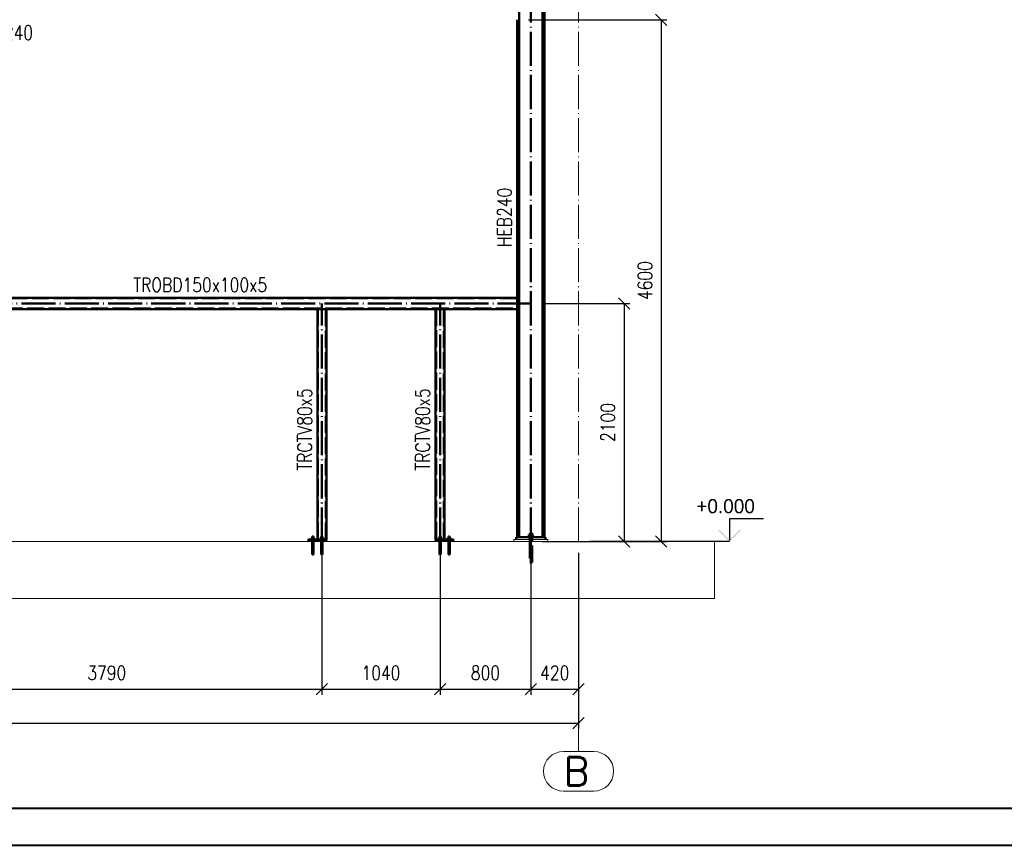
# Paper-space layout 'Layout1' of a CAD drawing. Extents: x -2 to 1033, y -36 to 596.
# Tile 17 of 182: x 234 to 407, y 0 to 146. Entities that reach past the tile are written whole.
import ezdxf
from ezdxf.enums import TextEntityAlignment as Align

# ---------------------------------------------------------------- set-up
doc = ezdxf.new("R2010")
doc.units = 0
for name, pattern in [('ACAD_ISO02W100', [15, 12, -3]), ('ACAD_ISO04W100', [30.5, 24, -3, 0.5, -3]), ('HP_01_CER_B', [8, 5, -1, 1, -1])]:
    doc.linetypes.add(name, pattern=pattern)
doc.layers.get('0').update_dxf_attribs({"linetype": 'CONTINUOUS'})
doc.layers.get('DEFPOINTS').update_dxf_attribs({"color": 132, "linetype": 'CONTINUOUS'})
doc.layers.add('AS_INS_ON', color=7, linetype='CONTINUOUS')
doc.layers.add('RAMECEK_HP', color=251, linetype='CONTINUOUS')
for name, color, linetype, lineweight in [('SS_1.ET-HALA_TaO-PODLAHA', 9, 'CONTINUOUS', 13), ('SS_1.ET-HALA_TaO-RASTR', 7, 'HP_01_CER_B', 13), ('SS_2.ET-HALA_TaO-VESTAVBA_A1÷B2-PODLITI', 9, 'CONTINUOUS', 5), ('SS_2.ET-HALA_TaO-VESTAVBA_A1÷B2-VAZBA', 200, 'CONTINUOUS', 50), ('SS_KOTY', 3, 'CONTINUOUS', 25), ('SS_POPIS_PROFILU', 13, 'CONTINUOUS', 25)]:
    doc.layers.add(name, color=color, linetype=linetype, lineweight=lineweight)
doc.styles.add('ROMANS', font='romans.shx', dxfattribs={"width": 0.8})
doc.styles.add('romans.shx', font='romans.shx', dxfattribs={"height": 5})
doc.dimstyles.new('A-1_(2.5)_50AS', dxfattribs={"dimtxt": 2.5, "dimasz": 2, "dimexe": 1, "dimexo": 2, "dimgap": 0, "dimtad": 0, "dimdec": 1, "dimlfac": 50, "dimrnd": 1, "dimtxsty": 'ROMANS', "dimblk1": 'OBLIQUE', "dimblk2": 'OBLIQUE', "dimsah": 1, "dimcen": 2, "dimclrd": 256, "dimclre": 256, "dimclrt": 256, "dimadec": 1, "dimazin": 2, "dimtfac": 0.714286, "dimtdec": 1, "dimtmove": 0, "dimatfit": 3, "dimldrblk": 'OPEN', "dimfxl": 1, "dimtvp": 1.142857, "dimtfill": 1, "dimtolj": 1, "dimlwd": -1, "dimlwe": -1, "dimarcsym": 0})

# ---------------------------------------------------------------- blocks, each defined once
blk = doc.blocks.new('*U6')
at = {"layer": 'RAMECEK_HP', "lineweight": 35, "const_width": 0.35}
for points in [[(0, 594), (0, 0), (841, 0), (841, 594)], [(6.5, 587.5), (6.5, 6.5), (834.5, 6.5), (834.5, 587.5)]]:
    blk.add_lwpolyline(points, close=True, dxfattribs=at)
at = {"layer": 'DEFPOINTS', "style": 'ROMANS', "width": 0.8}
blk.add_attdef('TISK', text='', height=10, dxfattribs=at).set_placement((841, -33), align=Align.RIGHT)
blk = doc.blocks.new('_Oblique')
at = {"color": 0, "linetype": 'ByBlock', "lineweight": -2}
blk.add_line((-0.5, -0.5), (0.5, 0.5), dxfattribs=at)
blk = doc.blocks.new('*D13')
at = {"layer": 'DEFPOINTS', "color": 0, "transparency": 16777216}
for p in [(321.14, 145.53, -21288.1), (323.54, 53.53, -21290.5), (346.51, 53.53)]:
    blk.add_point(p, dxfattribs=at)
at = {"layer": 'SS_KOTY', "transparency": 16777216}
for p, q in [((323.14, 145.53), (347.51, 145.53)), ((346.51, 145.53), (346.51, 53.53)), ((325.54, 53.53), (347.51, 53.53))]:
    blk.add_line(p, q, dxfattribs=at)
at = {"layer": 'SS_KOTY', "transparency": 16777216, "xscale": 2, "yscale": 2, "zscale": 2}
for p, rotation in [((346.51, 145.53), 90), ((346.51, 53.53), 270)]:
    blk.add_blockref('_Oblique', p, dxfattribs=dict(at, rotation=rotation))
at = {"layer": 'SS_KOTY', "transparency": 16777216, "insert": (343.65, 99.53), "char_height": 2.5, "attachment_point": 5, "rotation": 90, "style": 'ROMANS', "bg_fill": 3, "box_fill_scale": 1.1, "bg_fill_color": 256, "bg_fill_true_color": 13158600, "bg_fill_transparency": 0}
blk.add_mtext('\\A1;4600', dxfattribs=at)
blk = doc.blocks.new('_OPEN')
at = {"color": 0, "linetype": 'ByBlock'}
for p, q in [((-1, 0.167), (0, 0)), ((0, 0), (-1, -0.167)), ((0, 0), (-1, 0))]:
    blk.add_line(p, q, dxfattribs=at)
blk = doc.blocks.new('*D18')
at = {"layer": 'DEFPOINTS', "color": 0, "transparency": 16777216}
for p in [(210.94, 53.53, -21289.43), (286.74, 53.53, -21288.9), (286.74, 27.55)]:
    blk.add_point(p, dxfattribs=at)
at = {"layer": 'SS_KOTY', "transparency": 16777216}
for p, q in [((210.94, 51.53), (210.94, 26.55)), ((286.74, 51.53), (286.74, 26.55)), ((210.94, 27.55), (286.74, 27.55))]:
    blk.add_line(p, q, dxfattribs=at)
at = {"layer": 'SS_KOTY', "transparency": 16777216, "xscale": 2, "yscale": 2, "zscale": 2, "rotation": 180}
blk.add_blockref('_Oblique', (210.94, 27.55), dxfattribs=at)
at = {"layer": 'SS_KOTY', "transparency": 16777216, "xscale": 2, "yscale": 2, "zscale": 2}
blk.add_blockref('_Oblique', (286.74, 27.55), dxfattribs=at)
at = {"layer": 'SS_KOTY', "transparency": 16777216, "insert": (248.84, 30.4), "char_height": 2.5, "attachment_point": 5, "style": 'ROMANS', "bg_fill": 3, "box_fill_scale": 1.1, "bg_fill_color": 256, "bg_fill_true_color": 13158600, "bg_fill_transparency": 0}
blk.add_mtext('\\A1;3790', dxfattribs=at)
blk = doc.blocks.new('*D19')
at = {"layer": 'DEFPOINTS', "color": 0, "transparency": 16777216}
for p in [(286.74, 53.53, -21288.9), (307.54, 53.53, -21288.9), (307.54, 27.55)]:
    blk.add_point(p, dxfattribs=at)
at = {"layer": 'SS_KOTY', "transparency": 16777216}
for p, q in [((286.74, 51.53), (286.74, 26.55)), ((307.54, 51.53), (307.54, 26.55)), ((286.74, 27.55), (307.54, 27.55))]:
    blk.add_line(p, q, dxfattribs=at)
at = {"layer": 'SS_KOTY', "transparency": 16777216, "xscale": 2, "yscale": 2, "zscale": 2, "rotation": 180}
blk.add_blockref('_Oblique', (286.74, 27.55), dxfattribs=at)
at = {"layer": 'SS_KOTY', "transparency": 16777216, "xscale": 2, "yscale": 2, "zscale": 2}
blk.add_blockref('_Oblique', (307.54, 27.55), dxfattribs=at)
at = {"layer": 'SS_KOTY', "transparency": 16777216, "insert": (297.14, 30.4), "char_height": 2.5, "attachment_point": 5, "style": 'ROMANS', "bg_fill": 3, "box_fill_scale": 1.1, "bg_fill_color": 256, "bg_fill_true_color": 13158600, "bg_fill_transparency": 0}
blk.add_mtext('\\A1;1040', dxfattribs=at)
blk = doc.blocks.new('*D20')
at = {"layer": 'DEFPOINTS', "color": 0, "transparency": 16777216}
for p in [(307.54, 53.53, -21288.9), (323.54, 53.53, -21290.5), (323.54, 27.55)]:
    blk.add_point(p, dxfattribs=at)
at = {"layer": 'SS_KOTY', "transparency": 16777216}
for p, q in [((307.54, 51.53), (307.54, 26.55)), ((323.54, 51.53), (323.54, 26.55)), ((307.54, 27.55), (323.54, 27.55))]:
    blk.add_line(p, q, dxfattribs=at)
at = {"layer": 'SS_KOTY', "transparency": 16777216, "xscale": 2, "yscale": 2, "zscale": 2, "rotation": 180}
blk.add_blockref('_Oblique', (307.54, 27.55), dxfattribs=at)
at = {"layer": 'SS_KOTY', "transparency": 16777216, "xscale": 2, "yscale": 2, "zscale": 2}
blk.add_blockref('_Oblique', (323.54, 27.55), dxfattribs=at)
at = {"layer": 'SS_KOTY', "transparency": 16777216, "insert": (315.54, 30.4), "char_height": 2.5, "attachment_point": 5, "style": 'ROMANS', "bg_fill": 3, "box_fill_scale": 1.1, "bg_fill_color": 256, "bg_fill_true_color": 13158600, "bg_fill_transparency": 0}
blk.add_mtext('\\A1;800', dxfattribs=at)
blk = doc.blocks.new('*D21')
at = {"layer": 'DEFPOINTS', "color": 0, "transparency": 16777216}
for p in [(323.54, 53.53, -21290.5), (331.94, 53.53), (331.94, 27.55)]:
    blk.add_point(p, dxfattribs=at)
at = {"layer": 'SS_KOTY', "transparency": 16777216}
for p, q in [((323.54, 51.53), (323.54, 26.55)), ((331.94, 51.53), (331.94, 26.55)), ((323.54, 27.55), (331.94, 27.55))]:
    blk.add_line(p, q, dxfattribs=at)
at = {"layer": 'SS_KOTY', "transparency": 16777216, "xscale": 2, "yscale": 2, "zscale": 2, "rotation": 180}
blk.add_blockref('_Oblique', (323.54, 27.55), dxfattribs=at)
at = {"layer": 'SS_KOTY', "transparency": 16777216, "xscale": 2, "yscale": 2, "zscale": 2}
blk.add_blockref('_Oblique', (331.94, 27.55), dxfattribs=at)
at = {"layer": 'SS_KOTY', "transparency": 16777216, "insert": (327.74, 30.4), "char_height": 2.5, "attachment_point": 5, "style": 'ROMANS', "bg_fill": 3, "box_fill_scale": 1.1, "bg_fill_color": 256, "bg_fill_true_color": 13158600, "bg_fill_transparency": 0}
blk.add_mtext('\\A1;420', dxfattribs=at)
blk = doc.blocks.new('*D22')
at = {"layer": 'DEFPOINTS', "color": 0, "transparency": 16777216}
for p in [(323.54, 95.53, -42579.03), (331.94, 53.53, -21289.43), (339.95, 53.53)]:
    blk.add_point(p, dxfattribs=at)
at = {"layer": 'SS_KOTY', "transparency": 16777216}
for p, q in [((325.54, 95.53), (340.95, 95.53)), ((339.95, 95.53), (339.95, 53.53)), ((333.94, 53.53), (340.95, 53.53))]:
    blk.add_line(p, q, dxfattribs=at)
at = {"layer": 'SS_KOTY', "transparency": 16777216, "xscale": 2, "yscale": 2, "zscale": 2}
for p, rotation in [((339.95, 95.53), 90), ((339.95, 53.53), 270)]:
    blk.add_blockref('_Oblique', p, dxfattribs=dict(at, rotation=rotation))
at = {"layer": 'SS_KOTY', "transparency": 16777216, "insert": (337.09, 74.53), "char_height": 2.5, "attachment_point": 5, "rotation": 90, "style": 'ROMANS', "bg_fill": 3, "box_fill_scale": 1.1, "bg_fill_color": 256, "bg_fill_true_color": 13158600, "bg_fill_transparency": 0}
blk.add_mtext('\\A1;2100', dxfattribs=at)
blk = doc.blocks.new('*D35')
at = {"layer": 'DEFPOINTS', "color": 0, "transparency": 16777216}
for p in [(71.94, 53.53), (331.94, 53.53), (331.94, 21.55)]:
    blk.add_point(p, dxfattribs=at)
at = {"layer": 'SS_KOTY', "transparency": 16777216}
for p, q in [((71.94, 51.53), (71.94, 20.55)), ((331.94, 51.53), (331.94, 20.55)), ((71.94, 21.55), (331.94, 21.55))]:
    blk.add_line(p, q, dxfattribs=at)
at = {"layer": 'SS_KOTY', "transparency": 16777216, "xscale": 2, "yscale": 2, "zscale": 2, "rotation": 180}
blk.add_blockref('_Oblique', (71.94, 21.55), dxfattribs=at)
at = {"layer": 'SS_KOTY', "transparency": 16777216, "xscale": 2, "yscale": 2, "zscale": 2}
blk.add_blockref('_Oblique', (331.94, 21.55), dxfattribs=at)
at = {"layer": 'SS_KOTY', "transparency": 16777216, "insert": (201.94, 24.4), "char_height": 2.5, "attachment_point": 5, "style": 'ROMANS', "bg_fill": 3, "box_fill_scale": 1.1, "bg_fill_color": 256, "bg_fill_true_color": 13158600, "bg_fill_transparency": 0}
blk.add_mtext('\\A1;13000', dxfattribs=at)

psp = doc.layouts.get("Layout1")

# ---------------------------------------------------------------- hatches: boundary and pattern name
at = {"layer": 'AS_INS_ON'}
psp.add_hatch(color=3, dxfattribs=at).paths.add_polyline_path([(356.647, 55.671), (356.5056, 55.5296), (358.5056, 53.5296), (360.5056, 55.5296), (360.3642, 55.671), (358.5056, 53.8125)])

# ---------------------------------------------------------------- linework, layer by layer
at = {"layer": 'AS_INS_ON', "color": 3}
for p, q in [((364.5056, 57.5296), (358.5056, 57.5296)), ((358.5056, 57.5296), (358.5056, 53.8125))]:
    psp.add_line(p, q, dxfattribs=at)
at = {"layer": 'SS_1.ET-HALA_TaO-PODLAHA', "ltscale": 0.25}
psp.add_line((355.9005, 43.5296), (355.9005, 53.5296), dxfattribs=at)
at = {"layer": 'SS_1.ET-HALA_TaO-RASTR', "linetype": 'Continuous', "ltscale": 0.25}
for p, q in [((334.6053, 16.5466), (329.272, 16.5466)), ((329.272, 9.5466), (334.6053, 9.5466))]:
    psp.add_line(p, q, dxfattribs=at)
for centre, start, end in [((329.272, 13.0466), 90, 270), ((334.6053, 13.0466), 270, 90)]:
    psp.add_arc(centre, 3.5, start, end, dxfattribs=at)
at = {"layer": 'SS_2.ET-HALA_TaO-VESTAVBA_A1÷B2-VAZBA', "color": 1, "linetype": 'Continuous', "ltscale": 0.25}
for p, q in [((285.0278, 54.4496), (285.0186, 54.4496)), ((285.0538, 54.4496), (285.0278, 54.4496)), ((285.0927, 54.4496), (285.0538, 54.4496)), ((285.1386, 54.4496), (285.0927, 54.4496)), ((285.1846, 54.4496), (285.1386, 54.4496)), ((285.2235, 54.4496), (285.1846, 54.4496)), ((285.2495, 54.4496), (285.2235, 54.4496)), ((285.2586, 54.4496), (285.2495, 54.4496)), ((309.0278, 54.4496), (309.0186, 54.4496)), ((309.0538, 54.4496), (309.0278, 54.4496)), ((309.0927, 54.4496), (309.0538, 54.4496)), ((309.1386, 54.4496), (309.0927, 54.4496)), ((309.1846, 54.4496), (309.1386, 54.4496)), ((309.2235, 54.4496), (309.1846, 54.4496)), ((309.2495, 54.4496), (309.2235, 54.4496)), ((309.2586, 54.4496), (309.2495, 54.4496))]:
    psp.add_line(p, q, dxfattribs=at)
at = {"layer": 'SS_2.ET-HALA_TaO-VESTAVBA_A1÷B2-VAZBA', "color": 3, "linetype": 'ACAD_ISO02W100', "ltscale": 0.25}
for p, q in [((286.6278, 54.4496), (286.6186, 54.4496)), ((286.6538, 54.4496), (286.6278, 54.4496)), ((286.6927, 54.4496), (286.6538, 54.4496)), ((286.7386, 54.4496), (286.6927, 54.4496)), ((286.7846, 54.4496), (286.7386, 54.4496)), ((286.8235, 54.4496), (286.7846, 54.4496)), ((286.8495, 54.4496), (286.8235, 54.4496)), ((286.8586, 54.4496), (286.8495, 54.4496)), ((307.4278, 54.4496), (307.4186, 54.4496)), ((307.4538, 54.4496), (307.4278, 54.4496)), ((307.4927, 54.4496), (307.4538, 54.4496)), ((307.5386, 54.4496), (307.4927, 54.4496)), ((307.5846, 54.4496), (307.5386, 54.4496)), ((307.6235, 54.4496), (307.5846, 54.4496)), ((307.6495, 54.4496), (307.6235, 54.4496)), ((307.6586, 54.4496), (307.6495, 54.4496))]:
    psp.add_line(p, q, dxfattribs=at)

# ---------------------------------------------------------------- block references
at = {"layer": 'RAMECEK_HP'}
psp.add_blockref('*U6', (0, 0), dxfattribs=at)

# ---------------------------------------------------------------- texts
at = {"layer": 'AS_INS_ON', "color": 3}
psp.add_text('+0.000', height=2.5, dxfattribs=at).set_placement((352.672, 58.5296))
at = {"layer": 'SS_1.ET-HALA_TaO-RASTR', "color": 7, "style": 'romans.shx'}
psp.add_text('B', height=5, dxfattribs=at).set_placement((329.3291, 10.5466))
at = {"layer": 'SS_POPIS_PROFILU', "color": 13, "style": 'romans.shx', "width": 0.8}
for s, p in [('HEB240', (225.4118, 141.9851)), ('TROBD150x100x5', (253.5228, 97.5506))]:
    psp.add_text(s, height=2.5, dxfattribs=at).set_placement(p)
for s, p in [('HEB240', (320.1386, 105.4495)), ('TRCTV80x5', (284.9386, 66.0664)), ('TRCTV80x5', (305.7386, 66.0664))]:
    psp.add_text(s, height=2.5, rotation=90, dxfattribs=at).set_placement(p)

# ---------------------------------------------------------------- next in the draw order: dimensions: what is measured, and where the dimension line sits
at = {"layer": 'SS_KOTY'}
dim = psp.add_linear_dim(base=(346.5056, 53.5296), p1=(321.1386, 145.5296, -21288.1), p2=(323.5386, 53.5296, -21290.5), angle=90, dimstyle='A-1_(2.5)_50AS', dxfattribs=at)
dim.commit()
dim.dimension.update_dxf_attribs({"geometry": '*D13', "text_midpoint": (343.6485, 99.5296)})
dim = psp.add_linear_dim(base=(286.7386, 27.5466), p1=(210.9386, 53.5296, -21289.43), p2=(286.7386, 53.5296, -21288.9), dimstyle='A-1_(2.5)_50AS', override={"dimtmove": 1}, dxfattribs=at)
dim.commit()
dim.dimension.update_dxf_attribs({"geometry": '*D18', "text_midpoint": (248.8386, 30.4038)})

# ---------------------------------------------------------------- next in the draw order: linework, layer by layer
at = {"layer": 'SS_2.ET-HALA_TaO-VESTAVBA_A1÷B2-VAZBA', "color": 1, "linetype": 'Continuous', "ltscale": 0.25}
for p, q in [((321.1386, 145.5296), (321.1386, 96.5296)), ((321.1386, 96.5296), (212.3386, 96.5296)), ((321.1386, 96.5296), (321.1386, 94.5296)), ((212.3386, 94.5296), (321.1386, 94.5296))]:
    psp.add_line(p, q, dxfattribs=at)
at = {"layer": 'SS_2.ET-HALA_TaO-VESTAVBA_A1÷B2-VAZBA', "color": 3, "linetype": 'ACAD_ISO02W100', "ltscale": 0.25}
for p, q in [((321.1386, 96.4296), (212.3386, 96.4296)), ((212.3386, 94.6296), (321.1386, 94.6296))]:
    psp.add_line(p, q, dxfattribs=at)

# ---------------------------------------------------------------- next in the draw order: dimensions: what is measured, and where the dimension line sits
at = {"layer": 'SS_KOTY'}
dim = psp.add_linear_dim(base=(307.5386, 27.5466), p1=(286.7386, 53.5296, -21288.9), p2=(307.5386, 53.5296, -21288.9), dimstyle='A-1_(2.5)_50AS', override={"dimtmove": 1}, dxfattribs=at)
dim.commit()
dim.dimension.update_dxf_attribs({"geometry": '*D19', "text_midpoint": (297.1386, 30.4038)})

# ---------------------------------------------------------------- next in the draw order: dimensions: what is measured, and where the dimension line sits
dim = psp.add_linear_dim(base=(323.5386, 27.5466), p1=(307.5386, 53.5296, -21288.9), p2=(323.5386, 53.5296, -21290.5), dimstyle='A-1_(2.5)_50AS', override={"dimtmove": 1}, dxfattribs=at)
dim.commit()
dim.dimension.update_dxf_attribs({"geometry": '*D20', "text_midpoint": (315.5386, 30.4038)})

# ---------------------------------------------------------------- next in the draw order: dimensions: what is measured, and where the dimension line sits
dim = psp.add_linear_dim(base=(331.9386, 27.5466), p1=(323.5386, 53.5296, -21290.5), p2=(331.9386, 53.5296), dimstyle='A-1_(2.5)_50AS', override={"dimtmove": 1}, dxfattribs=at)
dim.commit()
dim.dimension.update_dxf_attribs({"geometry": '*D21', "text_midpoint": (327.7386, 30.4038)})

# ---------------------------------------------------------------- next in the draw order: dimensions: what is measured, and where the dimension line sits
dim = psp.add_linear_dim(base=(339.9498, 53.5296, 21289.43), p1=(323.5386, 95.5296, -21289.6), p2=(331.9386, 53.5296), angle=90, dimstyle='A-1_(2.5)_50AS', dxfattribs=at)
dim.commit()
dim.dimension.update_dxf_attribs({"geometry": '*D22', "text_midpoint": (337.0926, 74.5296, 21289.43)})

# ---------------------------------------------------------------- next in the draw order: linework, layer by layer
at = {"layer": 'AS_INS_ON', "color": 3}
psp.add_line((358.5056, 53.5296), (333.9386, 53.5296), dxfattribs=at)
at = {"layer": 'SS_2.ET-HALA_TaO-VESTAVBA_A1÷B2-VAZBA', "color": 7, "linetype": 'ACAD_ISO04W100', "ltscale": 0.25}
for p, q in [((210.9386, 95.5296), (323.5386, 95.5296)), ((323.1686, 54.5296), (323.9086, 54.5296)), ((323.1686, 54.5296), (323.9086, 54.5296))]:
    psp.add_line(p, q, dxfattribs=at)
at = {"layer": 'SS_2.ET-HALA_TaO-VESTAVBA_A1÷B2-VAZBA', "color": 1, "linetype": 'Continuous', "ltscale": 0.25}
for p, q in [((323.3656, 54.7096), (323.1926, 54.7096)), ((323.3539, 55.0296), (323.3386, 55.0296)), ((323.3386, 55.0296), (323.3386, 54.7096)), ((323.3972, 55.0296), (323.3539, 55.0296)), ((323.7116, 54.7096), (323.3656, 54.7096)), ((323.4621, 55.0296), (323.3972, 55.0296)), ((323.5386, 55.0296), (323.4621, 55.0296)), ((323.6152, 55.0296), (323.5386, 55.0296)), ((323.6801, 55.0296), (323.6152, 55.0296)), ((323.7234, 55.0296), (323.6801, 55.0296)), ((323.8846, 54.7096), (323.7116, 54.7096)), ((323.7386, 55.0296), (323.7234, 55.0296)), ((323.7386, 54.7096), (323.7386, 55.0296))]:
    psp.add_line(p, q, dxfattribs=at)

# ---------------------------------------------------------------- next in the draw order: dimensions: what is measured, and where the dimension line sits
at = {"layer": 'SS_KOTY'}
dim = psp.add_linear_dim(base=(331.9386, 21.5466), p1=(71.9386, 53.5296), p2=(331.9386, 53.5296), dimstyle='A-1_(2.5)_50AS', override={"dimtmove": 1}, dxfattribs=at)
dim.commit()
dim.dimension.update_dxf_attribs({"geometry": '*D35', "text_midpoint": (201.9386, 24.4038)})

# ---------------------------------------------------------------- next in the draw order: linework, layer by layer
at = {"layer": 'SS_1.ET-HALA_TaO-PODLAHA', "ltscale": 0.25}
for p, q in [((355.9005, 53.5296), (63.9386, 53.5296)), ((63.9386, 43.5296), (355.9005, 43.5296))]:
    psp.add_line(p, q, dxfattribs=at)
at = {"layer": 'SS_1.ET-HALA_TaO-RASTR', "linetype": 'ACAD_ISO04W100', "ltscale": 0.25}
for p, q in [((331.9386, 53.5296), (331.9386, 267.5478)), ((331.9386, 36.1107), (331.9386, 31.1107)), ((331.9386, 31.1107), (331.9386, 21.5466)), ((331.9386, 21.5466), (331.9386, 16.5466))]:
    psp.add_line(p, q, dxfattribs=at)
at = {"layer": 'SS_2.ET-HALA_TaO-VESTAVBA_A1÷B2-PODLITI', "ltscale": 0.25}
for p, q in [((326.5386, 53.9296), (320.5386, 53.9296)), ((320.5386, 53.9296), (320.5386, 53.5296)), ((326.5386, 53.5296), (326.5386, 53.9296)), ((284.3386, 53.7296), (284.3386, 53.5296)), ((285.9386, 53.7296), (285.9386, 53.5296)), ((287.5386, 53.7296), (286.7386, 53.7296)), ((287.5386, 53.5296), (287.5386, 53.7296)), ((306.7386, 53.7296), (306.7386, 53.5296)), ((309.9386, 53.7296), (307.5386, 53.7296)), ((308.3386, 53.5296), (308.3386, 53.7296)), ((309.9386, 53.5296), (309.9386, 53.7296))]:
    psp.add_line(p, q, dxfattribs=at)
at = {"layer": 'SS_2.ET-HALA_TaO-VESTAVBA_A1÷B2-VAZBA', "color": 1, "linetype": 'Continuous', "ltscale": 0.25}
for p, q in [((321.4786, 54.3296), (321.4786, 174.3296)), ((325.5986, 174.3296), (325.5986, 54.3296)), ((325.9386, 54.3296), (325.9386, 174.3296)), ((285.9386, 94.5296), (285.9386, 53.9296)), ((287.5386, 53.9296), (287.5386, 94.5296)), ((306.7386, 94.5296), (306.7386, 53.9296)), ((308.3386, 53.9296), (308.3386, 94.5296)), ((321.1386, 94.5296), (321.1386, 54.3296)), ((287.5386, 53.9296), (284.3386, 53.9296)), ((284.3386, 53.9296), (284.3386, 53.7296)), ((284.8986, 53.9796), (284.9032, 53.9796)), ((284.8986, 53.9796), (284.8986, 53.9296)), ((284.9032, 53.9796), (284.9169, 53.9796)), ((284.9169, 53.9796), (284.9391, 53.9796)), ((284.9391, 53.9796), (284.9689, 53.9796)), ((285.1386, 54.1796), (284.949, 54.1796)), ((284.949, 54.1796), (284.949, 53.9796)), ((284.9689, 53.9796), (285.0053, 53.9796)), ((285.0053, 53.9796), (285.0468, 53.9796)), ((285.0186, 54.4496), (285.0186, 54.1796)), ((285.0468, 53.9796), (285.0918, 53.9796)), ((285.0918, 53.9796), (285.1386, 53.9796)), ((285.3283, 54.1796), (285.1386, 54.1796)), ((285.1386, 54.1796), (285.1386, 53.9796)), ((285.1386, 53.9796), (285.1855, 53.9796)), ((285.1855, 53.9796), (285.2305, 53.9796)), ((285.2305, 53.9796), (285.272, 53.9796)), ((285.2586, 54.1796), (285.2586, 54.4496)), ((285.272, 53.9796), (285.3083, 53.9796)), ((285.3083, 53.9796), (285.3382, 53.9796)), ((285.3283, 53.9796), (285.3283, 54.1796)), ((285.3382, 53.9796), (285.3604, 53.9796)), ((285.3604, 53.9796), (285.374, 53.9796)), ((285.374, 53.9796), (285.3786, 53.9796)), ((285.3786, 53.9296), (285.3786, 53.9796)), ((287.5386, 53.7296), (287.5386, 53.9296)), ((309.9386, 53.9296), (306.7386, 53.9296)), ((306.7386, 53.9296), (306.7386, 53.7296)), ((308.8986, 53.9796), (308.9032, 53.9796)), ((308.8986, 53.9796), (308.8986, 53.9296)), ((308.9032, 53.9796), (308.9169, 53.9796)), ((308.9169, 53.9796), (308.9391, 53.9796)), ((309.0291, 54.1796), (308.9196, 54.1796)), ((308.9196, 54.1796), (308.9196, 53.9796)), ((308.9391, 53.9796), (308.9689, 53.9796)), ((308.9689, 53.9796), (309.0053, 53.9796)), ((309.0053, 53.9796), (309.0468, 53.9796)), ((309.0186, 54.4496), (309.0186, 54.1796)), ((309.2481, 54.1796), (309.0291, 54.1796)), ((309.0291, 53.9796), (309.0291, 54.1796)), ((309.0468, 53.9796), (309.0918, 53.9796)), ((309.0918, 53.9796), (309.1386, 53.9796)), ((309.1386, 53.9796), (309.1855, 53.9796)), ((309.1855, 53.9796), (309.2305, 53.9796)), ((309.2305, 53.9796), (309.272, 53.9796)), ((309.3576, 54.1796), (309.2481, 54.1796)), ((309.2481, 54.1796), (309.2481, 53.9796)), ((309.2586, 54.1796), (309.2586, 54.4496)), ((309.272, 53.9796), (309.3083, 53.9796)), ((309.3083, 53.9796), (309.3382, 53.9796)), ((309.3382, 53.9796), (309.3604, 53.9796)), ((309.3576, 53.9796), (309.3576, 54.1796)), ((309.3604, 53.9796), (309.374, 53.9796)), ((309.374, 53.9796), (309.3786, 53.9796)), ((309.3786, 53.9296), (309.3786, 53.9796)), ((309.9386, 53.7296), (309.9386, 53.9296)), ((320.9386, 54.3296), (326.1386, 54.3296)), ((320.9386, 54.3296), (320.9386, 53.9296)), ((323.1686, 54.3896), (323.1757, 54.3896)), ((323.1686, 54.3896), (323.1686, 54.3296)), ((323.1757, 54.3896), (323.1968, 54.3896)), ((323.1926, 54.7096), (323.1926, 54.3896)), ((323.1968, 54.3896), (323.231, 54.3896)), ((323.231, 54.3896), (323.277, 54.3896)), ((323.277, 54.3896), (323.3331, 54.3896)), ((323.3331, 54.3896), (323.397, 54.3896)), ((323.3656, 54.3896), (323.3656, 54.7096)), ((323.397, 54.3896), (323.4664, 54.3896)), ((323.4664, 54.3896), (323.5386, 54.3896)), ((323.5386, 54.3896), (323.6108, 54.3896)), ((323.6108, 54.3896), (323.6802, 54.3896)), ((323.6802, 54.3896), (323.7442, 54.3896)), ((323.7116, 54.7096), (323.7116, 54.3896)), ((323.7442, 54.3896), (323.8003, 54.3896)), ((323.8003, 54.3896), (323.8463, 54.3896)), ((323.8463, 54.3896), (323.8805, 54.3896)), ((323.8805, 54.3896), (323.9015, 54.3896)), ((323.8846, 54.3896), (323.8846, 54.7096)), ((323.9015, 54.3896), (323.9086, 54.3896)), ((323.9086, 54.3296), (323.9086, 54.3896)), ((326.1386, 53.9296), (326.1386, 54.3296)), ((286.7386, 53.7296), (284.3386, 53.7296)), ((307.5386, 53.7296), (306.7386, 53.7296))]:
    psp.add_line(p, q, dxfattribs=at)
at = {"layer": 'SS_2.ET-HALA_TaO-VESTAVBA_A1÷B2-VAZBA', "color": 7, "linetype": 'ACAD_ISO04W100', "ltscale": 0.25}
for p, q in [((323.5386, 53.5296), (323.5386, 174.3296)), ((286.7386, 53.5296), (286.7386, 95.5296)), ((307.5386, 53.5296), (307.5386, 95.5296)), ((284.8986, 54.1296), (285.3786, 54.1296)), ((285.1386, 54.4496), (285.1386, 51.2496)), ((286.4986, 54.1296), (286.9786, 54.1296)), ((286.7386, 54.4496), (286.7386, 51.2496)), ((307.2986, 54.1296), (307.7786, 54.1296)), ((307.5386, 54.4496), (307.5386, 51.2496)), ((308.8986, 54.1296), (309.3786, 54.1296)), ((309.1386, 54.4496), (309.1386, 51.2496)), ((323.5386, 55.0296), (323.5386, 49.8296)), ((323.5386, 55.0296), (323.5386, 49.8296)), ((285.0186, 53.5296), (285.2586, 53.5296)), ((286.6186, 53.5296), (286.8586, 53.5296)), ((307.4186, 53.5296), (307.6586, 53.5296)), ((309.0186, 53.5296), (309.2586, 53.5296)), ((323.3386, 53.7296), (323.7386, 53.7296)), ((323.3386, 53.7296), (323.7386, 53.7296))]:
    psp.add_line(p, q, dxfattribs=at)
at = {"layer": 'SS_2.ET-HALA_TaO-VESTAVBA_A1÷B2-VAZBA', "color": 3, "linetype": 'ACAD_ISO02W100', "ltscale": 0.25}
for p, q in [((286.0386, 94.5296), (286.0386, 53.9296)), ((287.4386, 53.9296), (287.4386, 94.5296)), ((306.8386, 94.5296), (306.8386, 53.9296)), ((308.2386, 53.9296), (308.2386, 94.5296)), ((284.9986, 53.9296), (284.9986, 53.7296)), ((285.0186, 53.9296), (285.0186, 53.7296)), ((285.2586, 53.7296), (285.2586, 53.9296)), ((285.2786, 53.7296), (285.2786, 53.9296)), ((285.9386, 53.9296), (285.9386, 53.7296)), ((286.4986, 53.9796), (286.5032, 53.9796)), ((286.4986, 53.9796), (286.4986, 53.9296)), ((286.5032, 53.9796), (286.5169, 53.9796)), ((286.5169, 53.9796), (286.5391, 53.9796)), ((286.5391, 53.9796), (286.549, 53.9796)), ((286.7386, 54.1796), (286.549, 54.1796)), ((286.549, 54.1796), (286.549, 53.9796)), ((286.549, 53.9796), (286.5689, 53.9796)), ((286.5689, 53.9796), (286.6053, 53.9796)), ((286.5986, 53.9296), (286.5986, 53.7296)), ((286.6053, 53.9796), (286.6468, 53.9796)), ((286.6186, 54.4496), (286.6186, 54.1796)), ((286.6186, 53.9296), (286.6186, 53.7296)), ((286.6468, 53.9796), (286.6918, 53.9796)), ((286.6918, 53.9796), (286.7386, 53.9796)), ((286.9283, 54.1796), (286.7386, 54.1796)), ((286.7386, 54.1796), (286.7386, 53.9796)), ((286.7386, 53.9796), (286.7855, 53.9796)), ((286.7855, 53.9796), (286.8305, 53.9796)), ((286.8305, 53.9796), (286.872, 53.9796)), ((286.8586, 54.1796), (286.8586, 54.4496)), ((286.8586, 53.7296), (286.8586, 53.9296)), ((286.872, 53.9796), (286.9083, 53.9796)), ((286.8786, 53.7296), (286.8786, 53.9296)), ((286.9083, 53.9796), (286.9283, 53.9796)), ((286.9283, 53.9796), (286.9283, 54.1796)), ((286.9283, 53.9796), (286.9382, 53.9796)), ((286.9382, 53.9796), (286.9604, 53.9796)), ((286.9604, 53.9796), (286.974, 53.9796)), ((286.974, 53.9796), (286.9786, 53.9796)), ((286.9786, 53.9296), (286.9786, 53.9796)), ((307.2986, 53.9796), (307.3032, 53.9796)), ((307.2986, 53.9796), (307.2986, 53.9296)), ((307.3032, 53.9796), (307.3169, 53.9796)), ((307.3169, 53.9796), (307.3391, 53.9796)), ((307.4291, 54.1796), (307.3196, 54.1796)), ((307.3196, 54.1796), (307.3196, 53.9796)), ((307.3391, 53.9796), (307.3689, 53.9796)), ((307.3689, 53.9796), (307.4053, 53.9796)), ((307.3986, 53.9296), (307.3986, 53.7296)), ((307.4053, 53.9796), (307.4468, 53.9796)), ((307.4186, 54.4496), (307.4186, 54.1796)), ((307.4186, 53.9296), (307.4186, 53.7296)), ((307.6481, 54.1796), (307.4291, 54.1796)), ((307.4291, 53.9796), (307.4291, 54.1796)), ((307.4468, 53.9796), (307.4918, 53.9796)), ((307.4918, 53.9796), (307.5386, 53.9796)), ((307.5386, 53.9796), (307.5855, 53.9796)), ((307.5855, 53.9796), (307.6305, 53.9796)), ((307.6305, 53.9796), (307.672, 53.9796)), ((307.7576, 54.1796), (307.6481, 54.1796)), ((307.6481, 54.1796), (307.6481, 53.9796)), ((307.6586, 54.1796), (307.6586, 54.4496)), ((307.6586, 53.7296), (307.6586, 53.9296)), ((307.672, 53.9796), (307.7083, 53.9796)), ((307.6786, 53.7296), (307.6786, 53.9296)), ((307.7083, 53.9796), (307.7382, 53.9796)), ((307.7382, 53.9796), (307.7604, 53.9796)), ((307.7576, 53.9796), (307.7576, 54.1796)), ((307.7604, 53.9796), (307.774, 53.9796)), ((307.774, 53.9796), (307.7786, 53.9796)), ((307.7786, 53.9296), (307.7786, 53.9796)), ((308.3386, 53.7296), (308.3386, 53.9296)), ((308.9986, 53.9296), (308.9986, 53.7296)), ((309.0186, 53.9296), (309.0186, 53.7296)), ((309.2586, 53.7296), (309.2586, 53.9296)), ((309.2786, 53.7296), (309.2786, 53.9296)), ((323.3186, 54.3296), (323.3186, 53.9296)), ((323.3386, 54.3296), (323.3386, 53.9296)), ((323.3386, 53.9296), (323.3386, 53.5296)), ((323.7386, 53.9296), (323.7386, 54.3296)), ((323.7386, 53.5296), (323.7386, 53.9296)), ((323.7586, 53.9296), (323.7586, 54.3296)), ((285.0186, 53.7296), (285.0186, 53.5296)), ((285.0186, 53.5296), (285.0186, 51.2496)), ((285.2586, 53.5296), (285.2586, 53.7296)), ((285.2586, 51.2496), (285.2586, 53.5296)), ((286.6186, 53.7296), (286.6186, 51.2496)), ((286.8586, 51.2496), (286.8586, 53.7296)), ((307.4186, 53.7296), (307.4186, 51.2496)), ((307.6586, 51.2496), (307.6586, 53.7296)), ((309.0186, 53.7296), (309.0186, 53.5296)), ((309.0186, 53.5296), (309.0186, 51.2496)), ((309.2586, 53.5296), (309.2586, 53.7296)), ((309.2586, 51.2496), (309.2586, 53.5296)), ((323.3386, 53.5296), (323.3386, 49.8296)), ((323.7386, 49.8296), (323.7386, 53.5296)), ((285.0186, 51.2496), (285.0209, 51.2496)), ((285.0209, 51.2496), (285.0278, 51.2496)), ((285.0278, 51.2496), (285.0389, 51.2496)), ((285.0389, 51.2496), (285.0538, 51.2496)), ((285.0538, 51.2496), (285.072, 51.2496)), ((285.072, 51.2496), (285.0927, 51.2496)), ((285.0927, 51.2496), (285.1152, 51.2496)), ((285.1152, 51.2496), (285.1386, 51.2496)), ((285.1386, 51.2496), (285.162, 51.2496)), ((285.162, 51.2496), (285.1846, 51.2496)), ((285.1846, 51.2496), (285.2053, 51.2496)), ((285.2053, 51.2496), (285.2235, 51.2496)), ((285.2235, 51.2496), (285.2384, 51.2496)), ((285.2384, 51.2496), (285.2495, 51.2496)), ((285.2495, 51.2496), (285.2563, 51.2496)), ((285.2563, 51.2496), (285.2586, 51.2496)), ((286.6186, 51.2496), (286.6209, 51.2496)), ((286.6209, 51.2496), (286.6278, 51.2496)), ((286.6278, 51.2496), (286.6389, 51.2496)), ((286.6389, 51.2496), (286.6538, 51.2496)), ((286.6538, 51.2496), (286.672, 51.2496)), ((286.672, 51.2496), (286.6927, 51.2496)), ((286.6927, 51.2496), (286.7152, 51.2496)), ((286.7152, 51.2496), (286.7386, 51.2496)), ((286.7386, 51.2496), (286.762, 51.2496)), ((286.762, 51.2496), (286.7846, 51.2496)), ((286.7846, 51.2496), (286.8053, 51.2496)), ((286.8053, 51.2496), (286.8235, 51.2496)), ((286.8235, 51.2496), (286.8384, 51.2496)), ((286.8384, 51.2496), (286.8495, 51.2496)), ((286.8495, 51.2496), (286.8563, 51.2496)), ((286.8563, 51.2496), (286.8586, 51.2496)), ((307.4186, 51.2496), (307.4209, 51.2496)), ((307.4209, 51.2496), (307.4278, 51.2496)), ((307.4278, 51.2496), (307.4389, 51.2496)), ((307.4389, 51.2496), (307.4538, 51.2496)), ((307.4538, 51.2496), (307.472, 51.2496)), ((307.472, 51.2496), (307.4927, 51.2496)), ((307.4927, 51.2496), (307.5152, 51.2496)), ((307.5152, 51.2496), (307.5386, 51.2496)), ((307.5386, 51.2496), (307.562, 51.2496)), ((307.562, 51.2496), (307.5846, 51.2496)), ((307.5846, 51.2496), (307.6053, 51.2496)), ((307.6053, 51.2496), (307.6235, 51.2496)), ((307.6235, 51.2496), (307.6384, 51.2496)), ((307.6384, 51.2496), (307.6495, 51.2496)), ((307.6495, 51.2496), (307.6563, 51.2496)), ((307.6563, 51.2496), (307.6586, 51.2496)), ((309.0186, 51.2496), (309.0209, 51.2496)), ((309.0209, 51.2496), (309.0278, 51.2496)), ((309.0278, 51.2496), (309.0389, 51.2496)), ((309.0389, 51.2496), (309.0538, 51.2496)), ((309.0538, 51.2496), (309.072, 51.2496)), ((309.072, 51.2496), (309.0927, 51.2496)), ((309.0927, 51.2496), (309.1152, 51.2496)), ((309.1152, 51.2496), (309.1386, 51.2496)), ((309.1386, 51.2496), (309.162, 51.2496)), ((309.162, 51.2496), (309.1846, 51.2496)), ((309.1846, 51.2496), (309.2053, 51.2496)), ((309.2053, 51.2496), (309.2235, 51.2496)), ((309.2235, 51.2496), (309.2384, 51.2496)), ((309.2384, 51.2496), (309.2495, 51.2496)), ((309.2495, 51.2496), (309.2563, 51.2496)), ((309.2563, 51.2496), (309.2586, 51.2496)), ((323.3386, 49.8296), (323.3425, 49.8296)), ((323.3425, 49.8296), (323.3539, 49.8296)), ((323.3539, 49.8296), (323.3723, 49.8296)), ((323.3723, 49.8296), (323.3972, 49.8296)), ((323.3972, 49.8296), (323.4275, 49.8296)), ((323.4275, 49.8296), (323.4621, 49.8296)), ((323.4621, 49.8296), (323.4996, 49.8296)), ((323.4996, 49.8296), (323.5386, 49.8296)), ((323.5386, 49.8296), (323.5776, 49.8296)), ((323.5776, 49.8296), (323.6152, 49.8296)), ((323.6152, 49.8296), (323.6497, 49.8296)), ((323.6497, 49.8296), (323.6801, 49.8296)), ((323.6801, 49.8296), (323.7049, 49.8296)), ((323.7049, 49.8296), (323.7234, 49.8296)), ((323.7234, 49.8296), (323.7348, 49.8296)), ((323.7348, 49.8296), (323.7386, 49.8296))]:
    psp.add_line(p, q, dxfattribs=at)

doc.saveas('drawing.dxf')
